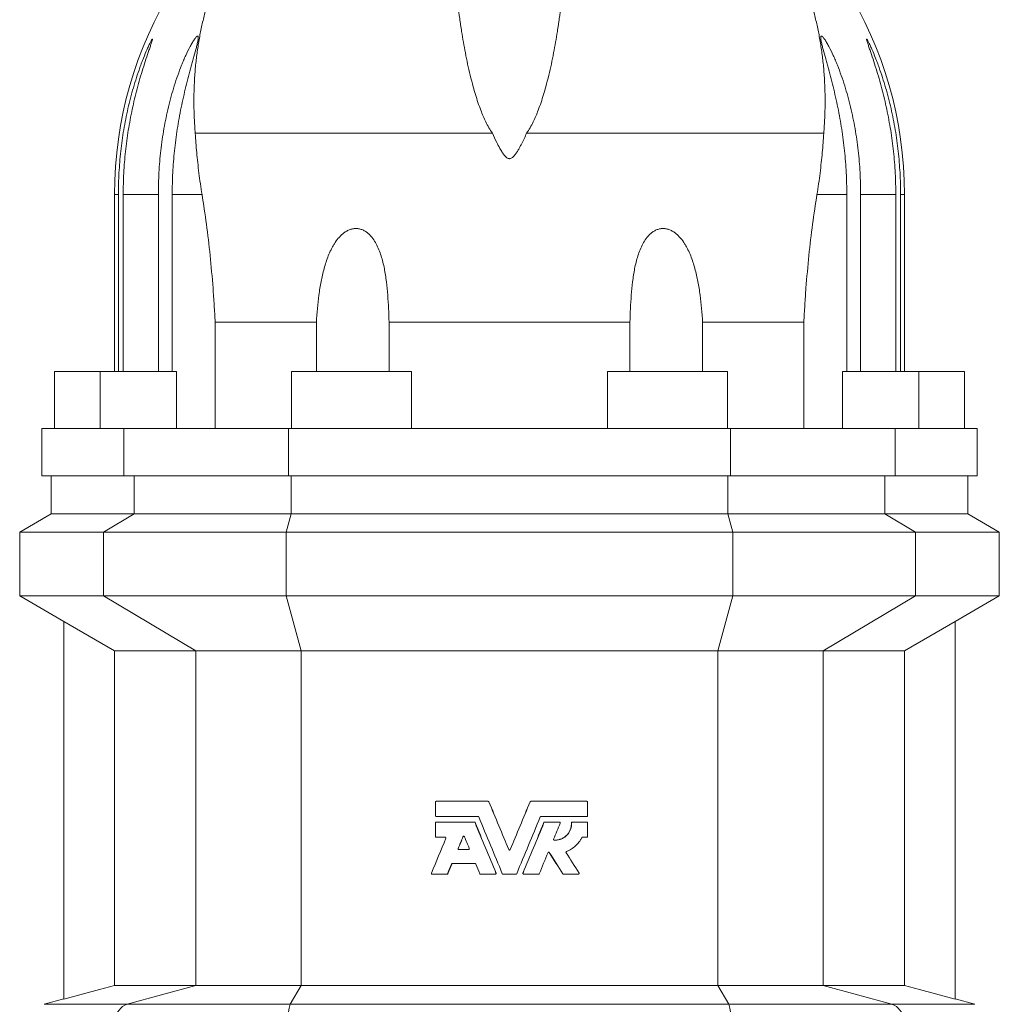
# Model space of a CAD drawing. Header units: millimetres. Extents: x -710 to 592, y 67 to 1977.
# Tile 4 of 7: x -590 to -280, y 1457 to 1768. Entities that reach past the tile are written whole.
import ezdxf

# ---------------------------------------------------------------- set-up
doc = ezdxf.new("R2010")
doc.units = ezdxf.units.MM

msp = doc.modelspace()

# ---------------------------------------------------------------- linework, layer by layer
at = {"color": 7, "linetype": 'Continuous', "lineweight": 15}
for p, q in [((-534.39, 1732.48), (-440.37, 1732.48)), ((-335.52, 1732.48), (-429.54, 1732.48)), ((-559.95, 1713.13), (-559.95, 1657.13)), ((-558.72, 1657.13), (-558.72, 1713.13)), ((-557.2, 1713.13), (-557.2, 1657.13)), ((-546.07, 1657.13), (-546.07, 1713.13)), ((-541.69, 1713.13), (-541.69, 1657.13)), ((-328.22, 1713.13), (-328.22, 1657.13)), ((-323.84, 1657.13), (-323.84, 1713.13)), ((-312.71, 1713.13), (-312.71, 1657.13)), ((-311.19, 1657.13), (-311.19, 1713.13)), ((-309.95, 1657.13), (-309.95, 1713.13)), ((-528.11, 1672.72), (-496.07, 1672.72)), ((-528.11, 1672.72), (-528.11, 1639.13)), ((-496.07, 1672.72), (-496.07, 1657.13)), ((-473.08, 1657.13), (-473.08, 1672.72)), ((-396.83, 1672.72), (-473.08, 1672.72)), ((-396.83, 1657.13), (-396.83, 1672.72)), ((-341.8, 1672.72), (-373.84, 1672.72)), ((-373.84, 1672.72), (-373.84, 1657.13)), ((-341.8, 1672.72), (-341.8, 1639.13)), ((-578.95, 1657.13), (-578.95, 1639.13)), ((-564.45, 1657.13), (-578.95, 1657.13)), ((-564.45, 1657.13), (-564.45, 1639.13)), ((-540.28, 1657.13), (-564.45, 1657.13)), ((-540.28, 1639.13), (-540.28, 1657.13)), ((-503.95, 1657.13), (-503.95, 1639.13)), ((-465.95, 1657.13), (-503.95, 1657.13)), ((-465.95, 1639.13), (-465.95, 1657.13)), ((-403.95, 1657.13), (-403.95, 1639.13)), ((-403.95, 1657.13), (-365.95, 1657.13)), ((-365.95, 1639.13), (-365.95, 1657.13)), ((-329.63, 1639.13), (-329.63, 1657.13)), ((-329.63, 1657.13), (-305.45, 1657.13)), ((-305.45, 1639.13), (-305.45, 1657.13)), ((-305.45, 1657.13), (-290.95, 1657.13)), ((-290.95, 1639.13), (-290.95, 1657.13)), ((-582.95, 1639.13), (-582.95, 1624.13)), ((-582.95, 1639.13), (-557, 1639.13)), ((-504.93, 1639.13), (-557, 1639.13)), ((-504.93, 1639.13), (-364.98, 1639.13)), ((-364.98, 1639.13), (-312.91, 1639.13)), ((-286.95, 1639.13), (-312.91, 1639.13)), ((-286.95, 1624.13), (-286.95, 1639.13)), ((-582.95, 1624.13), (-557, 1624.13)), ((-579.95, 1624.13), (-579.95, 1612.13)), ((-504.93, 1624.13), (-557, 1624.13)), ((-504.93, 1624.13), (-364.98, 1624.13)), ((-364.98, 1624.13), (-312.91, 1624.13)), ((-286.95, 1624.13), (-312.91, 1624.13)), ((-289.95, 1612.13), (-289.95, 1624.13)), ((-579.95, 1612.13), (-589.95, 1606.35)), ((-553.68, 1612.13), (-579.95, 1612.13)), ((-553.68, 1612.13), (-504.02, 1612.13)), ((-504.02, 1612.13), (-365.89, 1612.13)), ((-316.23, 1612.13), (-365.89, 1612.13)), ((-316.23, 1612.13), (-289.95, 1612.13)), ((-279.95, 1606.35), (-289.95, 1612.13)), ((-589.95, 1606.35), (-589.95, 1586.13)), ((-563.4, 1606.35), (-589.95, 1606.35)), ((-563.4, 1606.35), (-505.6, 1606.35)), ((-505.6, 1606.35), (-364.3, 1606.35)), ((-306.51, 1606.35), (-364.3, 1606.35)), ((-306.51, 1606.35), (-279.95, 1606.35)), ((-279.95, 1586.13), (-279.95, 1606.35)), ((-589.95, 1586.13), (-575.96, 1578.04)), ((-563.4, 1586.13), (-589.95, 1586.13)), ((-563.4, 1586.13), (-505.6, 1586.13)), ((-505.6, 1586.13), (-364.3, 1586.13)), ((-306.51, 1586.13), (-364.3, 1586.13)), ((-306.51, 1586.13), (-279.95, 1586.13)), ((-293.95, 1578.04), (-279.95, 1586.13)), ((-575.95, 1578.06), (-559.93, 1568.81)), ((-575.95, 1578.06), (-575.95, 1458.63)), ((-293.95, 1578.06), (-309.98, 1568.81)), ((-293.95, 1578.06), (-293.95, 1458.63)), ((-534.23, 1568.81), (-559.93, 1568.81)), ((-559.93, 1568.81), (-559.93, 1462.93)), ((-534.23, 1568.81), (-500.85, 1568.81)), ((-500.85, 1568.81), (-369.06, 1568.81)), ((-335.68, 1568.81), (-369.06, 1568.81)), ((-335.68, 1568.81), (-309.98, 1568.81)), ((-309.98, 1568.81), (-309.98, 1462.93)), ((-458.38, 1520.93), (-458.38, 1516.61)), ((-458.14, 1521.17), (-441.69, 1521.17)), ((-441.45, 1521.02), (-441.47, 1521.02)), ((-428.46, 1521.02), (-428.44, 1521.02)), ((-428.22, 1521.17), (-410.47, 1521.17)), ((-410.23, 1516.61), (-410.23, 1520.93)), ((-458.38, 1514.35), (-458.38, 1510.03)), ((-458.14, 1516.37), (-444.91, 1516.37)), ((-458.14, 1514.59), (-446.1, 1514.59)), ((-445.83, 1514.45), (-445.87, 1514.45)), ((-425, 1516.37), (-410.47, 1516.37)), ((-424.07, 1514.45), (-424.04, 1514.45)), ((-423.81, 1514.59), (-419.12, 1514.59)), ((-415.36, 1514.35), (-415.29, 1514.35)), ((-415.12, 1514.59), (-415.05, 1514.59)), ((-415.05, 1514.59), (-410.47, 1514.59)), ((-410.23, 1510.03), (-410.23, 1514.35)), ((-458.14, 1509.79), (-455.31, 1509.79)), ((-449.62, 1509.97), (-449.67, 1509.97)), ((-411.85, 1509.79), (-410.47, 1509.79)), ((-451.15, 1506.26), (-451.21, 1506.26)), ((-450.99, 1505.93), (-447.91, 1505.93)), ((-435.18, 1505.88), (-435.18, 1505.88)), ((-434.73, 1505.88), (-434.73, 1505.88)), ((-422.39, 1504.98), (-422.35, 1504.98)), ((-453.19, 1501.34), (-453.26, 1501.34)), ((-453.03, 1501.49), (-445.86, 1501.49)), ((-454.46, 1498.27), (-454.53, 1498.27)), ((-439.21, 1498.46), (-439.23, 1498.46)), ((-430.7, 1498.46), (-430.68, 1498.46)), ((-418.1, 1498.24), (-418.04, 1498.24)), ((-459.44, 1498.13), (-454.75, 1498.13)), ((-454.68, 1498.13), (-454.75, 1498.13)), ((-444.14, 1498.13), (-439.45, 1498.13)), ((-437.01, 1498.13), (-432.9, 1498.13)), ((-430.46, 1498.13), (-425.77, 1498.13)), ((-417.84, 1498.13), (-413.15, 1498.13)), ((-534.23, 1462.93), (-559.93, 1462.93)), ((-534.23, 1462.93), (-500.85, 1462.93)), ((-500.85, 1462.93), (-369.06, 1462.93)), ((-335.68, 1462.93), (-369.06, 1462.93)), ((-335.68, 1462.93), (-309.98, 1462.93)), ((-575.95, 1458.64), (-582.25, 1456.96)), ((-287.66, 1456.96), (-293.95, 1458.64))]:
    msp.add_line(p, q, dxfattribs=at)
at = {"color": 8, "linetype": 'Continuous', "lineweight": 0}
for p, q in [((-558.72, 1713.13), (-559.95, 1713.13)), ((-557.2, 1713.13), (-546.07, 1713.13)), ((-541.69, 1713.13), (-532.25, 1713.13)), ((-328.22, 1713.13), (-337.65, 1713.13)), ((-312.71, 1713.13), (-323.84, 1713.13)), ((-311.19, 1713.13), (-309.95, 1713.13)), ((-557, 1639.13), (-557, 1624.13)), ((-504.93, 1639.13), (-504.93, 1624.13)), ((-364.98, 1639.13), (-364.98, 1624.13)), ((-312.91, 1639.13), (-312.91, 1624.13)), ((-553.68, 1612.13), (-553.68, 1624.13)), ((-504.02, 1612.13), (-504.02, 1624.13)), ((-365.89, 1612.13), (-365.89, 1624.13)), ((-316.23, 1612.13), (-316.23, 1624.13)), ((-563.4, 1606.35), (-553.68, 1612.13)), ((-505.6, 1606.35), (-504.02, 1612.13)), ((-364.3, 1606.35), (-365.89, 1612.13)), ((-306.51, 1606.35), (-316.23, 1612.13)), ((-563.4, 1586.13), (-563.4, 1606.35)), ((-505.6, 1586.13), (-505.6, 1606.35)), ((-364.3, 1586.13), (-364.3, 1606.35)), ((-306.51, 1586.13), (-306.51, 1606.35)), ((-534.23, 1568.81), (-563.4, 1586.13)), ((-500.85, 1568.81), (-505.6, 1586.13)), ((-369.06, 1568.81), (-364.3, 1586.13)), ((-335.68, 1568.81), (-306.51, 1586.13)), ((-534.23, 1462.93), (-534.23, 1568.81)), ((-500.85, 1462.93), (-500.85, 1568.81)), ((-369.06, 1462.93), (-369.06, 1568.81)), ((-335.68, 1462.93), (-335.68, 1568.81)), ((-555.91, 1456.96), (-534.23, 1462.93)), ((-504.38, 1456.96), (-500.85, 1462.93)), ((-365.53, 1456.96), (-369.06, 1462.93)), ((-314, 1456.96), (-335.68, 1462.93)), ((-555.91, 1456.96), (-582.25, 1456.96)), ((-555.91, 1456.96), (-504.38, 1456.96)), ((-504.38, 1456.96), (-365.53, 1456.96)), ((-314, 1456.96), (-365.53, 1456.96)), ((-314, 1456.96), (-287.66, 1456.96))]:
    msp.add_line(p, q, dxfattribs=at)
at = {"color": 7, "linetype": 'Continuous', "lineweight": 15, "flags": 128}
for points in [[(-559.93, 1462.93), (-564.7, 1461.65), (-575.95, 1458.63)], [(-309.98, 1462.93), (-305.21, 1461.65), (-293.95, 1458.63)]]:
    msp.add_lwpolyline(points, dxfattribs=at)
at = {"color": 7, "linetype": 'Continuous', "lineweight": 15}
for start, end in [(116.5023, 180), (0, 63.4977)]:
    msp.add_arc((-434.95, 1713.13), 125, start, end, dxfattribs=at)
at = {"color": 8, "linetype": 'Continuous', "lineweight": 0}
for centre, radius, start, end in [((-554.5, 1452.13), 5.03, 106.2903, 253.7097), ((-487.32, 1452.13), 17.74, 164.2002, 195.7998), ((-382.59, 1452.13), 17.74, 344.2002, 15.7998), ((-315.41, 1452.13), 5.03, 286.2903, 73.7097)]:
    msp.add_arc(centre, radius, start, end, dxfattribs=at)
at = {"color": 7, "linetype": 'Continuous', "lineweight": 15}
for points, knots in [([(-490.73, 1824.99), (-490.87, 1824.92), (-491.16, 1824.77), (-491.83, 1824.4), (-492.67, 1823.9), (-493.68, 1823.28), (-494.87, 1822.52), (-496.22, 1821.62), (-497.72, 1820.58), (-499.33, 1819.4), (-501.03, 1818.08), (-502.83, 1816.61), (-504.73, 1814.97), (-506.69, 1813.16), (-508.68, 1811.2), (-510.68, 1809.1), (-512.84, 1806.67), (-515.13, 1803.86), (-517.53, 1800.63), (-519.84, 1797.19), (-521.94, 1793.72), (-523.81, 1790.28), (-525.48, 1786.89), (-527.05, 1783.35), (-528.49, 1779.67), (-529.8, 1775.91), (-530.95, 1772.07), (-531.96, 1768.16), (-532.83, 1764.14), (-533.55, 1760), (-534.12, 1755.72), (-534.54, 1751.3), (-534.79, 1746.74), (-534.85, 1742.08), (-534.74, 1737.33), (-534.51, 1734.1), (-534.39, 1732.48)], [0, 0, 0, 0, 0.026591, 0.053205, 0.079831, 0.10645, 0.133045, 0.16033, 0.187629, 0.214937, 0.242244, 0.269534, 0.29825, 0.326977, 0.355708, 0.384436, 0.413153, 0.449048, 0.484957, 0.520866, 0.556759, 0.586934, 0.617125, 0.64732, 0.677508, 0.707681, 0.736591, 0.765518, 0.79445, 0.823374, 0.852283, 0.881813, 0.911365, 0.940923, 0.970472, 1, 1, 1, 1]), ([(-379.18, 1824.99), (-379.04, 1824.92), (-378.75, 1824.77), (-378.08, 1824.4), (-377.24, 1823.9), (-376.23, 1823.28), (-375.04, 1822.52), (-373.69, 1821.62), (-372.19, 1820.58), (-370.58, 1819.4), (-368.88, 1818.08), (-367.08, 1816.61), (-365.18, 1814.97), (-363.22, 1813.16), (-361.23, 1811.2), (-359.23, 1809.1), (-357.07, 1806.67), (-354.78, 1803.86), (-352.38, 1800.63), (-350.07, 1797.19), (-347.97, 1793.72), (-346.09, 1790.28), (-344.43, 1786.89), (-342.86, 1783.35), (-341.42, 1779.67), (-340.11, 1775.91), (-338.96, 1772.07), (-337.95, 1768.16), (-337.08, 1764.14), (-336.36, 1760), (-335.79, 1755.72), (-335.37, 1751.3), (-335.12, 1746.74), (-335.06, 1742.08), (-335.17, 1737.33), (-335.4, 1734.1), (-335.52, 1732.48)], [0, 0, 0, 0, 0.026591, 0.053205, 0.079831, 0.10645, 0.133045, 0.16033, 0.187629, 0.214937, 0.242244, 0.269534, 0.29825, 0.326977, 0.355708, 0.384436, 0.413153, 0.449048, 0.484957, 0.520866, 0.556759, 0.586934, 0.617125, 0.64732, 0.677508, 0.707681, 0.736591, 0.765518, 0.79445, 0.823374, 0.852283, 0.881813, 0.911365, 0.940923, 0.970472, 1, 1, 1, 1]), ([(-440.37, 1732.48), (-440.76, 1733.07), (-441.54, 1734.26), (-442.48, 1736.08), (-443.31, 1737.92), (-444.13, 1739.99), (-444.95, 1742.26), (-445.74, 1744.75), (-446.56, 1747.62), (-447.4, 1750.85), (-448.21, 1754.42), (-448.93, 1757.93), (-449.55, 1761.36), (-450.15, 1764.99), (-450.72, 1768.8), (-451.25, 1772.76), (-451.7, 1776.59), (-452.1, 1780.34), (-452.45, 1784.02), (-452.75, 1787.6), (-453, 1791.02), (-453.21, 1794.29), (-453.39, 1797.39), (-453.53, 1800.33), (-453.65, 1803.12), (-453.74, 1805.74), (-453.81, 1808.21), (-453.86, 1810.53), (-453.9, 1812.69), (-453.93, 1814.68), (-453.95, 1816.51), (-453.95, 1817.59), (-453.95, 1818.13)], [0, 0, 0, 0, 0.015171, 0.030369, 0.04559, 0.060793, 0.081513, 0.10224, 0.122964, 0.153933, 0.184915, 0.215906, 0.246896, 0.277871, 0.316546, 0.355234, 0.393922, 0.432599, 0.473122, 0.513657, 0.554192, 0.594716, 0.634951, 0.675202, 0.71546, 0.755712, 0.795947, 0.836746, 0.877563, 0.918385, 0.959201, 1, 1, 1, 1]), ([(-429.54, 1732.48), (-429.15, 1733.07), (-428.37, 1734.26), (-427.43, 1736.08), (-426.6, 1737.92), (-425.78, 1739.99), (-424.96, 1742.26), (-424.17, 1744.75), (-423.35, 1747.62), (-422.51, 1750.85), (-421.7, 1754.42), (-420.98, 1757.93), (-420.36, 1761.36), (-419.76, 1764.99), (-419.19, 1768.8), (-418.66, 1772.76), (-418.21, 1776.59), (-417.81, 1780.34), (-417.46, 1784.02), (-417.16, 1787.6), (-416.91, 1791.02), (-416.7, 1794.29), (-416.52, 1797.39), (-416.38, 1800.33), (-416.26, 1803.12), (-416.17, 1805.74), (-416.1, 1808.21), (-416.05, 1810.53), (-416.01, 1812.69), (-415.98, 1814.68), (-415.96, 1816.51), (-415.96, 1817.59), (-415.96, 1818.13)], [0, 0, 0, 0, 0.015171, 0.030369, 0.04559, 0.060793, 0.081513, 0.10224, 0.122964, 0.153933, 0.184915, 0.215906, 0.246896, 0.277871, 0.316546, 0.355234, 0.393922, 0.432599, 0.473122, 0.513657, 0.554192, 0.594716, 0.634951, 0.675202, 0.71546, 0.755712, 0.795947, 0.836746, 0.877563, 0.918385, 0.959201, 1, 1, 1, 1]), ([(-546.07, 1713.13), (-546.07, 1715.46), (-546.01, 1717.79), (-545.75, 1722.43), (-545.55, 1724.75), (-545.02, 1729.37), (-544.69, 1731.67), (-543.89, 1736.26), (-543.42, 1738.55), (-542.33, 1743.08), (-541.72, 1745.32), (-540.68, 1748.63), (-540.32, 1749.73), (-539.55, 1751.9), (-539.15, 1752.98), (-538.51, 1754.56), (-538.3, 1755.08), (-537.86, 1756.11), (-537.64, 1756.62), (-536.96, 1758.11), (-536.49, 1759.06), (-535.78, 1760.39), (-535.54, 1760.82), (-535.08, 1761.6), (-534.84, 1761.96), (-534.52, 1762.42), (-534.42, 1762.56), (-534.22, 1762.8), (-534.13, 1762.91), (-533.95, 1763.08), (-533.87, 1763.14), (-533.73, 1763.21), (-533.67, 1763.23), (-533.57, 1763.2), (-533.54, 1763.17), (-533.48, 1763.05), (-533.47, 1762.96), (-533.44, 1762.66), (-533.47, 1762.38), (-533.57, 1761.71), (-533.65, 1761.34), (-533.83, 1760.53), (-533.94, 1760.1), (-534.28, 1758.74), (-534.55, 1757.78), (-534.96, 1756.28), (-535.1, 1755.77), (-535.39, 1754.74), (-535.53, 1754.21), (-535.97, 1752.64), (-536.25, 1751.57), (-536.81, 1749.43), (-537.09, 1748.34), (-537.89, 1745.07), (-538.39, 1742.85), (-539.31, 1738.36), (-539.72, 1736.08), (-540.42, 1731.53), (-540.72, 1729.24), (-541.2, 1724.66), (-541.39, 1722.36), (-541.63, 1717.75), (-541.69, 1715.44), (-541.69, 1713.13)], [0, 0, 0, 0, 0.0625, 0.0625, 0.125, 0.125, 0.1875, 0.1875, 0.25, 0.25, 0.3125, 0.3125, 0.34375, 0.34375, 0.375, 0.375, 0.390625, 0.390625, 0.40625, 0.40625, 0.4375, 0.4375, 0.453125, 0.453125, 0.46875, 0.46875, 0.476562, 0.476562, 0.484375, 0.484375, 0.492187, 0.492187, 0.5, 0.5, 0.507812, 0.507812, 0.515625, 0.515625, 0.53125, 0.53125, 0.546875, 0.546875, 0.5625, 0.5625, 0.59375, 0.59375, 0.609375, 0.609375, 0.625, 0.625, 0.65625, 0.65625, 0.6875, 0.6875, 0.75, 0.75, 0.8125, 0.8125, 0.875, 0.875, 0.9375, 0.9375, 1, 1, 1, 1]), ([(-323.84, 1713.13), (-323.84, 1715.46), (-323.9, 1717.79), (-324.16, 1722.43), (-324.36, 1724.75), (-324.89, 1729.37), (-325.22, 1731.67), (-326.02, 1736.26), (-326.49, 1738.55), (-327.58, 1743.08), (-328.19, 1745.32), (-329.23, 1748.63), (-329.59, 1749.73), (-330.36, 1751.9), (-330.76, 1752.98), (-331.4, 1754.56), (-331.61, 1755.08), (-332.05, 1756.11), (-332.27, 1756.62), (-332.95, 1758.11), (-333.42, 1759.06), (-334.13, 1760.39), (-334.37, 1760.82), (-334.83, 1761.6), (-335.06, 1761.96), (-335.39, 1762.42), (-335.49, 1762.56), (-335.69, 1762.8), (-335.78, 1762.91), (-335.96, 1763.08), (-336.04, 1763.14), (-336.18, 1763.21), (-336.24, 1763.23), (-336.33, 1763.2), (-336.37, 1763.17), (-336.43, 1763.05), (-336.44, 1762.96), (-336.46, 1762.66), (-336.44, 1762.38), (-336.34, 1761.71), (-336.26, 1761.34), (-336.08, 1760.53), (-335.97, 1760.1), (-335.63, 1758.74), (-335.36, 1757.78), (-334.95, 1756.28), (-334.81, 1755.77), (-334.52, 1754.74), (-334.38, 1754.21), (-333.94, 1752.64), (-333.66, 1751.57), (-333.1, 1749.43), (-332.82, 1748.34), (-332.02, 1745.07), (-331.52, 1742.85), (-330.6, 1738.36), (-330.19, 1736.08), (-329.49, 1731.53), (-329.19, 1729.24), (-328.71, 1724.66), (-328.52, 1722.36), (-328.28, 1717.75), (-328.22, 1715.44), (-328.22, 1713.13)], [0, 0, 0, 0, 0.0625, 0.0625, 0.125, 0.125, 0.1875, 0.1875, 0.25, 0.25, 0.3125, 0.3125, 0.34375, 0.34375, 0.375, 0.375, 0.390625, 0.390625, 0.40625, 0.40625, 0.4375, 0.4375, 0.453125, 0.453125, 0.46875, 0.46875, 0.476562, 0.476562, 0.484375, 0.484375, 0.492187, 0.492187, 0.5, 0.5, 0.507812, 0.507812, 0.515625, 0.515625, 0.53125, 0.53125, 0.546875, 0.546875, 0.5625, 0.5625, 0.59375, 0.59375, 0.609375, 0.609375, 0.625, 0.625, 0.65625, 0.65625, 0.6875, 0.6875, 0.75, 0.75, 0.8125, 0.8125, 0.875, 0.875, 0.9375, 0.9375, 1, 1, 1, 1]), ([(-558.72, 1713.13), (-558.72, 1715.42), (-558.66, 1717.7), (-558.4, 1722.26), (-558.21, 1724.53), (-557.71, 1729.07), (-557.4, 1731.32), (-556.64, 1735.83), (-556.19, 1738.08), (-555.18, 1742.53), (-554.61, 1744.73), (-553.67, 1747.98), (-553.34, 1749.06), (-552.65, 1751.2), (-552.29, 1752.25), (-551.74, 1753.79), (-551.55, 1754.3), (-551.17, 1755.31), (-550.98, 1755.81), (-550.4, 1757.28), (-550.01, 1758.22), (-549.44, 1759.53), (-549.25, 1759.95), (-548.98, 1760.52), (-548.89, 1760.7), (-548.72, 1761.05), (-548.64, 1761.22), (-548.41, 1761.67), (-548.27, 1761.91), (-548.12, 1762.16), (-548.07, 1762.22), (-548, 1762.29), (-547.98, 1762.3), (-547.95, 1762.28), (-547.95, 1762.24), (-547.97, 1762.12), (-547.98, 1762.04), (-548.06, 1761.73), (-548.14, 1761.46), (-548.3, 1760.97), (-548.36, 1760.8), (-548.48, 1760.43), (-548.54, 1760.24), (-548.74, 1759.64), (-548.89, 1759.22), (-549.34, 1757.88), (-549.66, 1756.94), (-550.31, 1754.98), (-550.64, 1753.97), (-551.28, 1751.89), (-551.6, 1750.85), (-552.2, 1748.73), (-552.5, 1747.67), (-553.35, 1744.45), (-553.87, 1742.28), (-554.8, 1737.89), (-555.22, 1735.67), (-555.94, 1731.19), (-556.24, 1728.94), (-556.72, 1724.44), (-556.9, 1722.19), (-557.14, 1717.66), (-557.2, 1715.4), (-557.2, 1713.13)], [0, 0, 0, 0, 0.0625, 0.0625, 0.125, 0.125, 0.1875, 0.1875, 0.25, 0.25, 0.3125, 0.3125, 0.34375, 0.34375, 0.375, 0.375, 0.390625, 0.390625, 0.40625, 0.40625, 0.4375, 0.4375, 0.453125, 0.453125, 0.460937, 0.460937, 0.46875, 0.46875, 0.484375, 0.484375, 0.492187, 0.492187, 0.5, 0.5, 0.507812, 0.507812, 0.515625, 0.515625, 0.53125, 0.53125, 0.539062, 0.539062, 0.546875, 0.546875, 0.5625, 0.5625, 0.59375, 0.59375, 0.625, 0.625, 0.65625, 0.65625, 0.6875, 0.6875, 0.75, 0.75, 0.8125, 0.8125, 0.875, 0.875, 0.9375, 0.9375, 1, 1, 1, 1]), ([(-311.19, 1713.13), (-311.19, 1715.42), (-311.25, 1717.7), (-311.51, 1722.26), (-311.7, 1724.53), (-312.2, 1729.07), (-312.51, 1731.32), (-313.27, 1735.83), (-313.72, 1738.08), (-314.73, 1742.53), (-315.3, 1744.73), (-316.24, 1747.98), (-316.57, 1749.06), (-317.26, 1751.2), (-317.62, 1752.25), (-318.17, 1753.79), (-318.36, 1754.3), (-318.74, 1755.31), (-318.93, 1755.81), (-319.51, 1757.28), (-319.9, 1758.22), (-320.47, 1759.53), (-320.66, 1759.95), (-320.93, 1760.52), (-321.02, 1760.7), (-321.19, 1761.05), (-321.27, 1761.22), (-321.5, 1761.67), (-321.64, 1761.91), (-321.79, 1762.16), (-321.84, 1762.22), (-321.9, 1762.29), (-321.93, 1762.3), (-321.96, 1762.28), (-321.96, 1762.24), (-321.94, 1762.12), (-321.93, 1762.04), (-321.85, 1761.73), (-321.77, 1761.46), (-321.61, 1760.97), (-321.55, 1760.8), (-321.43, 1760.43), (-321.37, 1760.24), (-321.17, 1759.64), (-321.02, 1759.22), (-320.57, 1757.88), (-320.25, 1756.94), (-319.6, 1754.98), (-319.27, 1753.97), (-318.63, 1751.89), (-318.31, 1750.85), (-317.71, 1748.73), (-317.41, 1747.67), (-316.56, 1744.45), (-316.04, 1742.28), (-315.11, 1737.89), (-314.69, 1735.67), (-313.97, 1731.19), (-313.67, 1728.94), (-313.19, 1724.44), (-313.01, 1722.19), (-312.77, 1717.66), (-312.71, 1715.4), (-312.71, 1713.13)], [0, 0, 0, 0, 0.0625, 0.0625, 0.125, 0.125, 0.1875, 0.1875, 0.25, 0.25, 0.3125, 0.3125, 0.34375, 0.34375, 0.375, 0.375, 0.390625, 0.390625, 0.40625, 0.40625, 0.4375, 0.4375, 0.453125, 0.453125, 0.460937, 0.460937, 0.46875, 0.46875, 0.484375, 0.484375, 0.492187, 0.492187, 0.5, 0.5, 0.507812, 0.507812, 0.515625, 0.515625, 0.53125, 0.53125, 0.539062, 0.539062, 0.546875, 0.546875, 0.5625, 0.5625, 0.59375, 0.59375, 0.625, 0.625, 0.65625, 0.65625, 0.6875, 0.6875, 0.75, 0.75, 0.8125, 0.8125, 0.875, 0.875, 0.9375, 0.9375, 1, 1, 1, 1]), ([(-534.39, 1732.48), (-534.33, 1731.48), (-534.2, 1729.49), (-533.93, 1726.39), (-533.62, 1723.21), (-533.24, 1719.93), (-532.79, 1716.57), (-532.43, 1714.27), (-532.25, 1713.13)], [0, 0, 0, 0, 0.165726, 0.331501, 0.497228, 0.664802, 0.832427, 1, 1, 1, 1]), ([(-440.37, 1732.48), (-439.92, 1731.53), (-439.17, 1729.95), (-438.12, 1727.91), (-437.33, 1726.57), (-436.76, 1725.74), (-436.32, 1725.21), (-435.96, 1724.88), (-435.59, 1724.62), (-435.25, 1724.48), (-434.92, 1724.45), (-434.56, 1724.51), (-434.15, 1724.71), (-433.77, 1725.03), (-433.28, 1725.57), (-432.74, 1726.29), (-432.17, 1727.21), (-431.67, 1728.15), (-431.06, 1729.34), (-430.33, 1730.79), (-429.8, 1731.92), (-429.54, 1732.48)], [0, 0, 0, 0, 0.168435, 0.280278, 0.354738, 0.404771, 0.429097, 0.453368, 0.473569, 0.49007, 0.499958, 0.514608, 0.534113, 0.558801, 0.583609, 0.637537, 0.691609, 0.745844, 0.799993, 0.899994, 1, 1, 1, 1]), ([(-335.52, 1732.48), (-335.58, 1731.48), (-335.71, 1729.49), (-335.98, 1726.39), (-336.29, 1723.21), (-336.67, 1719.93), (-337.12, 1716.57), (-337.48, 1714.27), (-337.65, 1713.13)], [0, 0, 0, 0, 0.165726, 0.331501, 0.497228, 0.664802, 0.832427, 1, 1, 1, 1]), ([(-532.25, 1713.13), (-531.76, 1710.06), (-531.3, 1706.91), (-530.44, 1700.48), (-530.05, 1697.19), (-529.35, 1690.45), (-529.04, 1687.01), (-528.64, 1681.72), (-528.52, 1679.93), (-528.3, 1676.34), (-528.2, 1674.54), (-528.11, 1672.72)], [0, 0, 0, 0, 0.25, 0.25, 0.5, 0.5, 0.75, 0.75, 0.875, 0.875, 1, 1, 1, 1]), ([(-337.65, 1713.13), (-338.15, 1710.06), (-338.61, 1706.91), (-339.47, 1700.48), (-339.86, 1697.19), (-340.56, 1690.45), (-340.87, 1687.01), (-341.27, 1681.72), (-341.39, 1679.93), (-341.61, 1676.34), (-341.71, 1674.54), (-341.8, 1672.72)], [0, 0, 0, 0, 0.25, 0.25, 0.5, 0.5, 0.75, 0.75, 0.875, 0.875, 1, 1, 1, 1]), ([(-473.08, 1672.72), (-473.15, 1675.62), (-473.27, 1678.49), (-473.59, 1682.74), (-473.73, 1684.14), (-474.08, 1686.93), (-474.29, 1688.31), (-474.83, 1691.05), (-475.16, 1692.41), (-475.78, 1694.38), (-476.01, 1695.02), (-476.52, 1696.29), (-476.81, 1696.91), (-477.46, 1698.12), (-477.82, 1698.71), (-478.64, 1699.81), (-479.11, 1700.33), (-479.89, 1701.01), (-480.16, 1701.22), (-480.75, 1701.61), (-481.07, 1701.78), (-481.72, 1702.06), (-482.07, 1702.17), (-482.6, 1702.29), (-482.78, 1702.32), (-483.15, 1702.35), (-483.51, 1702.37), (-483.88, 1702.36), (-484.25, 1702.32), (-484.44, 1702.29), (-484.98, 1702.18), (-485.34, 1702.07), (-486.03, 1701.78), (-486.36, 1701.61), (-486.99, 1701.23), (-487.29, 1701.02), (-487.86, 1700.57), (-488.13, 1700.32), (-488.65, 1699.81), (-488.89, 1699.54), (-489.58, 1698.72), (-490, 1698.14), (-490.57, 1697.24), (-490.75, 1696.93), (-491.1, 1696.31), (-491.27, 1695.99), (-491.74, 1695.04), (-492.03, 1694.4), (-492.81, 1692.44), (-493.25, 1691.09), (-493.81, 1689.04), (-493.98, 1688.35), (-494.3, 1686.96), (-494.45, 1686.26), (-494.85, 1684.16), (-495.07, 1682.75), (-495.64, 1678.5), (-495.89, 1675.62), (-496.07, 1672.72)], [0, 0, 0, 0, 0.125, 0.125, 0.1875, 0.1875, 0.25, 0.25, 0.3125, 0.3125, 0.34375, 0.34375, 0.375, 0.375, 0.40625, 0.40625, 0.4375, 0.4375, 0.453125, 0.453125, 0.46875, 0.46875, 0.484375, 0.484375, 0.492188, 0.492188, 0.5, 0.507813, 0.507813, 0.515625, 0.515625, 0.53125, 0.53125, 0.546875, 0.546875, 0.5625, 0.5625, 0.578125, 0.578125, 0.59375, 0.59375, 0.625, 0.625, 0.640625, 0.640625, 0.65625, 0.65625, 0.6875, 0.6875, 0.75, 0.75, 0.78125, 0.78125, 0.8125, 0.8125, 0.875, 0.875, 1, 1, 1, 1]), ([(-396.83, 1672.72), (-396.76, 1675.62), (-396.64, 1678.49), (-396.32, 1682.74), (-396.18, 1684.14), (-395.83, 1686.93), (-395.62, 1688.31), (-395.08, 1691.05), (-394.75, 1692.41), (-394.13, 1694.38), (-393.9, 1695.02), (-393.39, 1696.29), (-393.1, 1696.91), (-392.45, 1698.12), (-392.09, 1698.71), (-391.27, 1699.81), (-390.8, 1700.33), (-390.02, 1701.01), (-389.74, 1701.22), (-389.16, 1701.61), (-388.84, 1701.78), (-388.19, 1702.06), (-387.84, 1702.17), (-387.31, 1702.29), (-387.13, 1702.32), (-386.76, 1702.35), (-386.4, 1702.37), (-386.03, 1702.36), (-385.66, 1702.32), (-385.47, 1702.29), (-384.93, 1702.18), (-384.57, 1702.07), (-383.88, 1701.78), (-383.55, 1701.61), (-382.92, 1701.23), (-382.62, 1701.02), (-382.05, 1700.57), (-381.78, 1700.32), (-381.26, 1699.81), (-381.02, 1699.54), (-380.33, 1698.72), (-379.91, 1698.14), (-379.34, 1697.24), (-379.16, 1696.93), (-378.81, 1696.31), (-378.64, 1695.99), (-378.17, 1695.04), (-377.88, 1694.4), (-377.1, 1692.44), (-376.66, 1691.09), (-376.1, 1689.04), (-375.93, 1688.35), (-375.61, 1686.96), (-375.46, 1686.26), (-375.06, 1684.16), (-374.84, 1682.75), (-374.27, 1678.5), (-374.02, 1675.62), (-373.84, 1672.72)], [0, 0, 0, 0, 0.125, 0.125, 0.1875, 0.1875, 0.25, 0.25, 0.3125, 0.3125, 0.34375, 0.34375, 0.375, 0.375, 0.40625, 0.40625, 0.4375, 0.4375, 0.453125, 0.453125, 0.46875, 0.46875, 0.484375, 0.484375, 0.492188, 0.492188, 0.5, 0.507813, 0.507813, 0.515625, 0.515625, 0.53125, 0.53125, 0.546875, 0.546875, 0.5625, 0.5625, 0.578125, 0.578125, 0.59375, 0.59375, 0.625, 0.625, 0.640625, 0.640625, 0.65625, 0.65625, 0.6875, 0.6875, 0.75, 0.75, 0.78125, 0.78125, 0.8125, 0.8125, 0.875, 0.875, 1, 1, 1, 1]), ([(-458.14, 1521.17), (-458.15, 1521.16), (-458.19, 1521.16), (-458.23, 1521.15), (-458.27, 1521.13), (-458.31, 1521.1), (-458.34, 1521.06), (-458.36, 1521.02), (-458.38, 1520.97), (-458.38, 1520.94), (-458.38, 1520.93)], [0, 0, 0, 0, 0.1287851, 0.2519535, 0.3742922, 0.5006823, 0.6241755, 0.7504804, 0.8728401, 1, 1, 1, 1]), ([(-441.47, 1521.02), (-441.48, 1521.03), (-441.49, 1521.06), (-441.52, 1521.1), (-441.56, 1521.13), (-441.62, 1521.16), (-441.67, 1521.16), (-441.69, 1521.17)], [0, 0, 0, 0, 0.16943, 0.333967, 0.499905, 0.747861, 1, 1, 1, 1]), ([(-428.22, 1521.17), (-428.23, 1521.16), (-428.27, 1521.16), (-428.31, 1521.15), (-428.36, 1521.12), (-428.41, 1521.08), (-428.43, 1521.04), (-428.44, 1521.02)], [0, 0, 0, 0, 0.169896, 0.334738, 0.500784, 0.748508, 1, 1, 1, 1]), ([(-410.23, 1520.93), (-410.23, 1520.94), (-410.24, 1520.97), (-410.25, 1521.02), (-410.27, 1521.06), (-410.3, 1521.1), (-410.34, 1521.13), (-410.38, 1521.15), (-410.43, 1521.16), (-410.46, 1521.16), (-410.47, 1521.17)], [0, 0, 0, 0, 0.128332, 0.251131, 0.373227, 0.49953, 0.623108, 0.749665, 0.872391, 1, 1, 1, 1]), ([(-458.38, 1516.61), (-458.38, 1516.59), (-458.38, 1516.56), (-458.36, 1516.51), (-458.34, 1516.47), (-458.31, 1516.44), (-458.27, 1516.4), (-458.23, 1516.38), (-458.19, 1516.37), (-458.15, 1516.37), (-458.14, 1516.37)], [0, 0, 0, 0, 0.128332, 0.251131, 0.373227, 0.49953, 0.623108, 0.749665, 0.872391, 1, 1, 1, 1]), ([(-458.14, 1514.59), (-458.15, 1514.59), (-458.19, 1514.59), (-458.23, 1514.58), (-458.27, 1514.56), (-458.31, 1514.53), (-458.34, 1514.49), (-458.36, 1514.45), (-458.38, 1514.4), (-458.38, 1514.37), (-458.38, 1514.35)], [0, 0, 0, 0, 0.128785, 0.251954, 0.374292, 0.500682, 0.624176, 0.75048, 0.87284, 1, 1, 1, 1]), ([(-445.87, 1514.45), (-445.88, 1514.46), (-445.9, 1514.49), (-445.93, 1514.53), (-445.97, 1514.56), (-446.03, 1514.59), (-446.07, 1514.59), (-446.1, 1514.59)], [0, 0, 0, 0, 0.16943, 0.333967, 0.499905, 0.747861, 1, 1, 1, 1]), ([(-444.91, 1516.37), (-444.89, 1516.36), (-444.86, 1516.36), (-444.82, 1516.35), (-444.77, 1516.32), (-444.72, 1516.28), (-444.7, 1516.24), (-444.69, 1516.22)], [0, 0, 0, 0, 0.169896, 0.334738, 0.500784, 0.748508, 1, 1, 1, 1]), ([(-425.22, 1516.22), (-425.22, 1516.23), (-425.2, 1516.26), (-425.17, 1516.3), (-425.13, 1516.33), (-425.07, 1516.36), (-425.02, 1516.36), (-425, 1516.37)], [0, 0, 0, 0, 0.16943, 0.333967, 0.499905, 0.747861, 1, 1, 1, 1]), ([(-423.81, 1514.59), (-423.83, 1514.59), (-423.86, 1514.59), (-423.91, 1514.58), (-423.95, 1514.55), (-424, 1514.51), (-424.02, 1514.47), (-424.04, 1514.45)], [0, 0, 0, 0, 0.169896, 0.334738, 0.500784, 0.748508, 1, 1, 1, 1]), ([(-415.29, 1514.35), (-415.29, 1514.16), (-415.3, 1513.8), (-415.35, 1513.26), (-415.46, 1512.73), (-415.68, 1512.11), (-416.08, 1511.29), (-416.76, 1510.43), (-417.66, 1509.69), (-418.48, 1509.28), (-419.17, 1509.05), (-419.7, 1508.93), (-420.15, 1508.88), (-420.52, 1508.87), (-420.7, 1508.87), (-420.79, 1508.87)], [0, 0, 0, 0, 0.062495, 0.124781, 0.185606, 0.249768, 0.349643, 0.49939, 0.62438, 0.749411, 0.812085, 0.8748, 0.937373, 0.968669, 1, 1, 1, 1]), ([(-415.36, 1514.35), (-415.36, 1514.19), (-415.37, 1513.9), (-415.39, 1513.47), (-415.46, 1513.05), (-415.57, 1512.63), (-415.79, 1512.01), (-416.19, 1511.23), (-416.88, 1510.38), (-417.73, 1509.69), (-418.48, 1509.31), (-419.05, 1509.11), (-419.4, 1509.01), (-419.76, 1508.93), (-420.11, 1508.89), (-420.38, 1508.87), (-420.53, 1508.87), (-420.56, 1508.87)], [0, 0, 0, 0, 0.055192, 0.104906, 0.153948, 0.20505, 0.258489, 0.387855, 0.516612, 0.645688, 0.774718, 0.817724, 0.861273, 0.904088, 0.947018, 0.989317, 1, 1, 1, 1]), ([(-418.9, 1514.26), (-418.9, 1514.28), (-418.89, 1514.3), (-418.88, 1514.34), (-418.88, 1514.4), (-418.91, 1514.49), (-418.99, 1514.56), (-419.06, 1514.59), (-419.1, 1514.59), (-419.12, 1514.59)], [0, 0, 0, 0, 0.084962, 0.167845, 0.250776, 0.499509, 0.748634, 0.872117, 1, 1, 1, 1]), ([(-415.12, 1514.59), (-415.15, 1514.59), (-415.18, 1514.59), (-415.24, 1514.56), (-415.27, 1514.54), (-415.3, 1514.51), (-415.31, 1514.5), (-415.33, 1514.47), (-415.34, 1514.45), (-415.35, 1514.41), (-415.36, 1514.38), (-415.36, 1514.35)], [0, 0, 0, 0, 0.25, 0.25, 0.5, 0.5, 0.625, 0.625, 0.75, 0.75, 1, 1, 1, 1]), ([(-415.05, 1514.59), (-415.06, 1514.59), (-415.1, 1514.59), (-415.14, 1514.58), (-415.18, 1514.55), (-415.22, 1514.52), (-415.25, 1514.48), (-415.27, 1514.44), (-415.29, 1514.39), (-415.29, 1514.36), (-415.29, 1514.35)], [0, 0, 0, 0, 0.128892, 0.251935, 0.374166, 0.500716, 0.624197, 0.750491, 0.873019, 1, 1, 1, 1]), ([(-410.47, 1516.37), (-410.46, 1516.37), (-410.42, 1516.37), (-410.38, 1516.38), (-410.34, 1516.4), (-410.3, 1516.43), (-410.27, 1516.47), (-410.25, 1516.51), (-410.24, 1516.56), (-410.23, 1516.59), (-410.23, 1516.61)], [0, 0, 0, 0, 0.128785, 0.251954, 0.374292, 0.500682, 0.624176, 0.75048, 0.87284, 1, 1, 1, 1]), ([(-410.23, 1514.35), (-410.23, 1514.37), (-410.24, 1514.4), (-410.25, 1514.45), (-410.27, 1514.49), (-410.3, 1514.52), (-410.34, 1514.56), (-410.38, 1514.58), (-410.43, 1514.59), (-410.46, 1514.59), (-410.47, 1514.59)], [0, 0, 0, 0, 0.128332, 0.251131, 0.373227, 0.49953, 0.623108, 0.749665, 0.872391, 1, 1, 1, 1]), ([(-458.38, 1510.03), (-458.38, 1510.02), (-458.38, 1509.99), (-458.36, 1509.94), (-458.34, 1509.9), (-458.31, 1509.86), (-458.27, 1509.83), (-458.23, 1509.81), (-458.19, 1509.8), (-458.15, 1509.8), (-458.14, 1509.79)], [0, 0, 0, 0, 0.1283317, 0.2511308, 0.3732269, 0.4995301, 0.6231081, 0.7496655, 0.872391, 1, 1, 1, 1]), ([(-455.31, 1509.79), (-455.3, 1509.79), (-455.27, 1509.79), (-455.24, 1509.78), (-455.18, 1509.76), (-455.11, 1509.69), (-455.07, 1509.6), (-455.07, 1509.52), (-455.09, 1509.48), (-455.09, 1509.46)], [0, 0, 0, 0, 0.085238, 0.168397, 0.25158, 0.500705, 0.749439, 0.872537, 1, 1, 1, 1]), ([(-449.67, 1509.97), (-449.65, 1510.02), (-449.62, 1510.05), (-449.56, 1510.09), (-449.54, 1510.1), (-449.5, 1510.12), (-449.47, 1510.12), (-449.42, 1510.12), (-449.4, 1510.11), (-449.36, 1510.1), (-449.33, 1510.09), (-449.28, 1510.05), (-449.25, 1510.02), (-449.23, 1509.97)], [0, 0, 0, 0, 0.25, 0.25, 0.375, 0.375, 0.5, 0.5, 0.625, 0.625, 0.75, 0.75, 1, 1, 1, 1]), ([(-449.4, 1510.12), (-449.42, 1510.12), (-449.47, 1510.11), (-449.53, 1510.08), (-449.58, 1510.03), (-449.61, 1509.99), (-449.62, 1509.97)], [0, 0, 0, 0, 0.238027, 0.495959, 0.739757, 1, 1, 1, 1]), ([(-420.79, 1508.87), (-420.8, 1508.87), (-420.83, 1508.88), (-420.86, 1508.89), (-420.92, 1508.91), (-420.99, 1508.98), (-421.02, 1509.07), (-421.02, 1509.15), (-421.01, 1509.19), (-421, 1509.2)], [0, 0, 0, 0, 0.085234, 0.168405, 0.251528, 0.500684, 0.749462, 0.872587, 1, 1, 1, 1]), ([(-416.93, 1505.26), (-416.8, 1505.32), (-416.55, 1505.43), (-416.04, 1505.67), (-415.43, 1506.02), (-414.75, 1506.5), (-413.89, 1507.21), (-413.13, 1508.03), (-412.56, 1508.82), (-412.27, 1509.3), (-412.13, 1509.54), (-412.07, 1509.67)], [0, 0, 0, 0, 0.062615, 0.125173, 0.25025, 0.375916, 0.500415, 0.750166, 0.875117, 0.937549, 1, 1, 1, 1]), ([(-412.07, 1509.67), (-412.06, 1509.68), (-412.04, 1509.7), (-412.01, 1509.74), (-411.97, 1509.77), (-411.92, 1509.79), (-411.88, 1509.79), (-411.85, 1509.79)], [0, 0, 0, 0, 0.169456, 0.334326, 0.499896, 0.747711, 1, 1, 1, 1]), ([(-410.47, 1509.79), (-410.46, 1509.8), (-410.42, 1509.8), (-410.38, 1509.81), (-410.34, 1509.83), (-410.3, 1509.86), (-410.27, 1509.9), (-410.25, 1509.94), (-410.24, 1509.99), (-410.23, 1510.02), (-410.23, 1510.03)], [0, 0, 0, 0, 0.128785, 0.251954, 0.374292, 0.500682, 0.624176, 0.75048, 0.87284, 1, 1, 1, 1]), ([(-450.99, 1505.93), (-451.03, 1505.93), (-451.07, 1505.94), (-451.12, 1505.96), (-451.14, 1505.98), (-451.17, 1506), (-451.18, 1506.02), (-451.2, 1506.05), (-451.21, 1506.07), (-451.22, 1506.1), (-451.23, 1506.12), (-451.23, 1506.18), (-451.23, 1506.22), (-451.21, 1506.26)], [0, 0, 0, 0, 0.25, 0.25, 0.375, 0.375, 0.5, 0.5, 0.625, 0.625, 0.75, 0.75, 1, 1, 1, 1]), ([(-451.15, 1506.26), (-451.16, 1506.24), (-451.17, 1506.22), (-451.17, 1506.18), (-451.17, 1506.12), (-451.15, 1506.05), (-451.1, 1505.99), (-451.05, 1505.95), (-450.99, 1505.93), (-450.95, 1505.93), (-450.93, 1505.93)], [0, 0, 0, 0, 0.085455, 0.168309, 0.25053, 0.499092, 0.621467, 0.749589, 0.870555, 1, 1, 1, 1]), ([(-447.68, 1506.26), (-447.67, 1506.22), (-447.66, 1506.18), (-447.67, 1506.12), (-447.67, 1506.1), (-447.69, 1506.07), (-447.69, 1506.05), (-447.72, 1506.02), (-447.73, 1506), (-447.76, 1505.97), (-447.78, 1505.96), (-447.83, 1505.94), (-447.87, 1505.93), (-447.91, 1505.93)], [0, 0, 0, 0, 0.25, 0.25, 0.375, 0.375, 0.5, 0.5, 0.625, 0.625, 0.75, 0.75, 1, 1, 1, 1]), ([(-434.73, 1505.88), (-434.74, 1505.87), (-434.75, 1505.84), (-434.78, 1505.8), (-434.83, 1505.77), (-434.88, 1505.74), (-434.95, 1505.73), (-435.03, 1505.74), (-435.09, 1505.77), (-435.14, 1505.82), (-435.17, 1505.86), (-435.18, 1505.88)], [0, 0, 0, 0, 0.084596, 0.166896, 0.249988, 0.373557, 0.500156, 0.623799, 0.750324, 0.873203, 1, 1, 1, 1]), ([(-434.73, 1505.88), (-434.75, 1505.84), (-434.78, 1505.8), (-434.84, 1505.76), (-434.86, 1505.75), (-434.91, 1505.74), (-434.93, 1505.74), (-434.98, 1505.73), (-435, 1505.74), (-435.05, 1505.75), (-435.07, 1505.76), (-435.13, 1505.8), (-435.16, 1505.84), (-435.18, 1505.88)], [0, 0, 0, 0, 0.25, 0.25, 0.375, 0.375, 0.5, 0.5, 0.625, 0.625, 0.75, 0.75, 1, 1, 1, 1]), ([(-422.77, 1504.94), (-422.77, 1504.96), (-422.75, 1504.98), (-422.73, 1505.02), (-422.67, 1505.06), (-422.59, 1505.09), (-422.51, 1505.09), (-422.44, 1505.07), (-422.39, 1505.03), (-422.36, 1505), (-422.35, 1504.98)], [0, 0, 0, 0, 0.084772, 0.167396, 0.250503, 0.498816, 0.62276, 0.749607, 0.872864, 1, 1, 1, 1]), ([(-422.59, 1505.09), (-422.58, 1505.09), (-422.54, 1505.09), (-422.49, 1505.07), (-422.43, 1505.03), (-422.41, 1505), (-422.39, 1504.98)], [0, 0, 0, 0, 0.1729531, 0.4528697, 0.7176031, 1, 1, 1, 1]), ([(-417.04, 1504.91), (-417.05, 1504.93), (-417.07, 1504.96), (-417.09, 1505.03), (-417.08, 1505.12), (-417.03, 1505.19), (-416.98, 1505.24), (-416.95, 1505.26), (-416.93, 1505.26)], [0, 0, 0, 0, 0.126613, 0.250559, 0.4996104, 0.7488817, 0.8716506, 1, 1, 1, 1]), ([(-453.26, 1501.34), (-453.25, 1501.35), (-453.24, 1501.38), (-453.21, 1501.42), (-453.16, 1501.45), (-453.11, 1501.48), (-453.06, 1501.48), (-453.03, 1501.49)], [0, 0, 0, 0, 0.16943, 0.333967, 0.499905, 0.747861, 1, 1, 1, 1]), ([(-445.86, 1501.49), (-445.85, 1501.48), (-445.81, 1501.48), (-445.77, 1501.47), (-445.72, 1501.44), (-445.67, 1501.4), (-445.65, 1501.36), (-445.64, 1501.34)], [0, 0, 0, 0, 0.169896, 0.334738, 0.500784, 0.748508, 1, 1, 1, 1]), ([(-459.66, 1498.46), (-459.66, 1498.44), (-459.67, 1498.42), (-459.68, 1498.38), (-459.68, 1498.32), (-459.65, 1498.23), (-459.57, 1498.16), (-459.5, 1498.13), (-459.46, 1498.13), (-459.44, 1498.13)], [0, 0, 0, 0, 0.084962, 0.167845, 0.250776, 0.499509, 0.748634, 0.872117, 1, 1, 1, 1]), ([(-454.75, 1498.13), (-454.74, 1498.13), (-454.7, 1498.13), (-454.66, 1498.14), (-454.61, 1498.17), (-454.56, 1498.21), (-454.54, 1498.25), (-454.53, 1498.27)], [0, 0, 0, 0, 0.169896, 0.334738, 0.500784, 0.748508, 1, 1, 1, 1]), ([(-444.37, 1498.27), (-444.36, 1498.26), (-444.34, 1498.23), (-444.31, 1498.19), (-444.27, 1498.16), (-444.21, 1498.13), (-444.17, 1498.13), (-444.14, 1498.13)], [0, 0, 0, 0, 0.16943, 0.333967, 0.499905, 0.747861, 1, 1, 1, 1]), ([(-439.45, 1498.13), (-439.44, 1498.13), (-439.41, 1498.13), (-439.37, 1498.14), (-439.31, 1498.16), (-439.24, 1498.23), (-439.21, 1498.32), (-439.21, 1498.4), (-439.22, 1498.44), (-439.23, 1498.46)], [0, 0, 0, 0, 0.085238, 0.168397, 0.25158, 0.500705, 0.749439, 0.872537, 1, 1, 1, 1]), ([(-439.44, 1498.13), (-439.39, 1498.13), (-439.36, 1498.14), (-439.3, 1498.16), (-439.29, 1498.17), (-439.26, 1498.2), (-439.25, 1498.22), (-439.22, 1498.25), (-439.22, 1498.27), (-439.2, 1498.3), (-439.2, 1498.32), (-439.19, 1498.38), (-439.2, 1498.42), (-439.21, 1498.46)], [0, 0, 0, 0, 0.25, 0.25, 0.375, 0.375, 0.5, 0.5, 0.625, 0.625, 0.75, 0.75, 1, 1, 1, 1]), ([(-437.23, 1498.27), (-437.22, 1498.26), (-437.21, 1498.23), (-437.18, 1498.19), (-437.13, 1498.16), (-437.08, 1498.13), (-437.03, 1498.13), (-437.01, 1498.13)], [0, 0, 0, 0, 0.16943, 0.333967, 0.499905, 0.747861, 1, 1, 1, 1]), ([(-432.9, 1498.13), (-432.89, 1498.13), (-432.86, 1498.13), (-432.81, 1498.14), (-432.76, 1498.17), (-432.71, 1498.21), (-432.69, 1498.25), (-432.68, 1498.27)], [0, 0, 0, 0, 0.169896, 0.334738, 0.500784, 0.748508, 1, 1, 1, 1]), ([(-430.68, 1498.46), (-430.69, 1498.44), (-430.69, 1498.42), (-430.7, 1498.38), (-430.7, 1498.32), (-430.67, 1498.23), (-430.59, 1498.16), (-430.52, 1498.13), (-430.48, 1498.13), (-430.46, 1498.13)], [0, 0, 0, 0, 0.0849615, 0.1678453, 0.2507755, 0.4995094, 0.748634, 0.8721171, 1, 1, 1, 1]), ([(-425.77, 1498.13), (-425.75, 1498.13), (-425.72, 1498.13), (-425.67, 1498.14), (-425.62, 1498.17), (-425.58, 1498.21), (-425.55, 1498.25), (-425.54, 1498.27)], [0, 0, 0, 0, 0.169896, 0.334738, 0.500784, 0.748508, 1, 1, 1, 1]), ([(-418.04, 1498.24), (-418.03, 1498.23), (-418.01, 1498.2), (-417.99, 1498.18), (-417.95, 1498.15), (-417.9, 1498.13), (-417.86, 1498.13), (-417.84, 1498.13)], [0, 0, 0, 0, 0.169525, 0.334659, 0.499885, 0.747796, 1, 1, 1, 1]), ([(-413.15, 1498.13), (-413.13, 1498.13), (-413.1, 1498.13), (-413.06, 1498.14), (-413, 1498.17), (-412.94, 1498.23), (-412.91, 1498.31), (-412.9, 1498.37), (-412.91, 1498.44), (-412.93, 1498.48), (-412.94, 1498.49)], [0, 0, 0, 0, 0.08509, 0.167992, 0.251215, 0.499521, 0.623202, 0.749767, 0.872829, 1, 1, 1, 1])]:
    msp.add_open_spline(points, degree=3, knots=knots, dxfattribs=at)
for points in [[(-441.45, 1521.02), (-441.48, 1521.11), (-441.57, 1521.17), (-441.67, 1521.17)], [(-435.18, 1505.88), (-437.27, 1510.93), (-439.37, 1515.97), (-441.47, 1521.02)], [(-435.18, 1505.88), (-437.27, 1510.93), (-439.36, 1515.97), (-441.45, 1521.02)], [(-428.44, 1521.02), (-430.54, 1515.97), (-432.64, 1510.93), (-434.73, 1505.88)], [(-428.46, 1521.02), (-430.55, 1515.97), (-432.64, 1510.93), (-434.73, 1505.88)], [(-428.24, 1521.17), (-428.34, 1521.16), (-428.43, 1521.11), (-428.46, 1521.02)], [(-445.83, 1514.45), (-445.87, 1514.54), (-445.96, 1514.59), (-446.06, 1514.59)], [(-439.23, 1498.46), (-441.44, 1503.79), (-443.66, 1509.12), (-445.87, 1514.45)], [(-439.21, 1498.46), (-441.42, 1503.79), (-443.63, 1509.12), (-445.83, 1514.45)], [(-444.69, 1516.22), (-442.2, 1510.24), (-439.71, 1504.26), (-437.23, 1498.27)], [(-432.68, 1498.27), (-430.19, 1504.26), (-427.71, 1510.24), (-425.22, 1516.22)], [(-424.07, 1514.45), (-426.28, 1509.12), (-428.49, 1503.79), (-430.7, 1498.46)], [(-424.04, 1514.45), (-426.25, 1509.12), (-428.47, 1503.79), (-430.68, 1498.46)], [(-423.85, 1514.59), (-423.95, 1514.59), (-424.04, 1514.54), (-424.07, 1514.45)], [(-421, 1509.2), (-420.3, 1510.89), (-419.6, 1512.58), (-418.9, 1514.26)], [(-455.09, 1509.46), (-456.61, 1505.79), (-458.14, 1502.13), (-459.66, 1498.46)], [(-451.21, 1506.26), (-450.7, 1507.5), (-450.19, 1508.73), (-449.67, 1509.97)], [(-449.62, 1509.97), (-450.13, 1508.73), (-450.64, 1507.5), (-451.15, 1506.26)], [(-449.23, 1509.97), (-448.71, 1508.73), (-448.2, 1507.5), (-447.68, 1506.26)], [(-425.54, 1498.27), (-424.62, 1500.5), (-423.7, 1502.72), (-422.77, 1504.94)], [(-422.39, 1504.98), (-420.96, 1502.73), (-419.53, 1500.48), (-418.1, 1498.24)], [(-422.35, 1504.98), (-420.91, 1502.73), (-419.47, 1500.48), (-418.04, 1498.24)], [(-412.94, 1498.49), (-414.31, 1500.63), (-415.68, 1502.77), (-417.04, 1504.91)], [(-454.53, 1498.27), (-454.11, 1499.3), (-453.68, 1500.32), (-453.26, 1501.34)], [(-454.46, 1498.27), (-454.04, 1499.3), (-453.61, 1500.32), (-453.19, 1501.34)], [(-453.19, 1501.34), (-453.15, 1501.43), (-453.07, 1501.49), (-452.97, 1501.49)], [(-445.64, 1501.34), (-445.21, 1500.32), (-444.79, 1499.3), (-444.37, 1498.27)], [(-454.68, 1498.13), (-454.58, 1498.13), (-454.5, 1498.18), (-454.46, 1498.27)], [(-418.1, 1498.24), (-418.05, 1498.17), (-417.98, 1498.13), (-417.9, 1498.13)]]:
    msp.add_open_spline(points, degree=3, dxfattribs=at)

doc.saveas('drawing.dxf')
